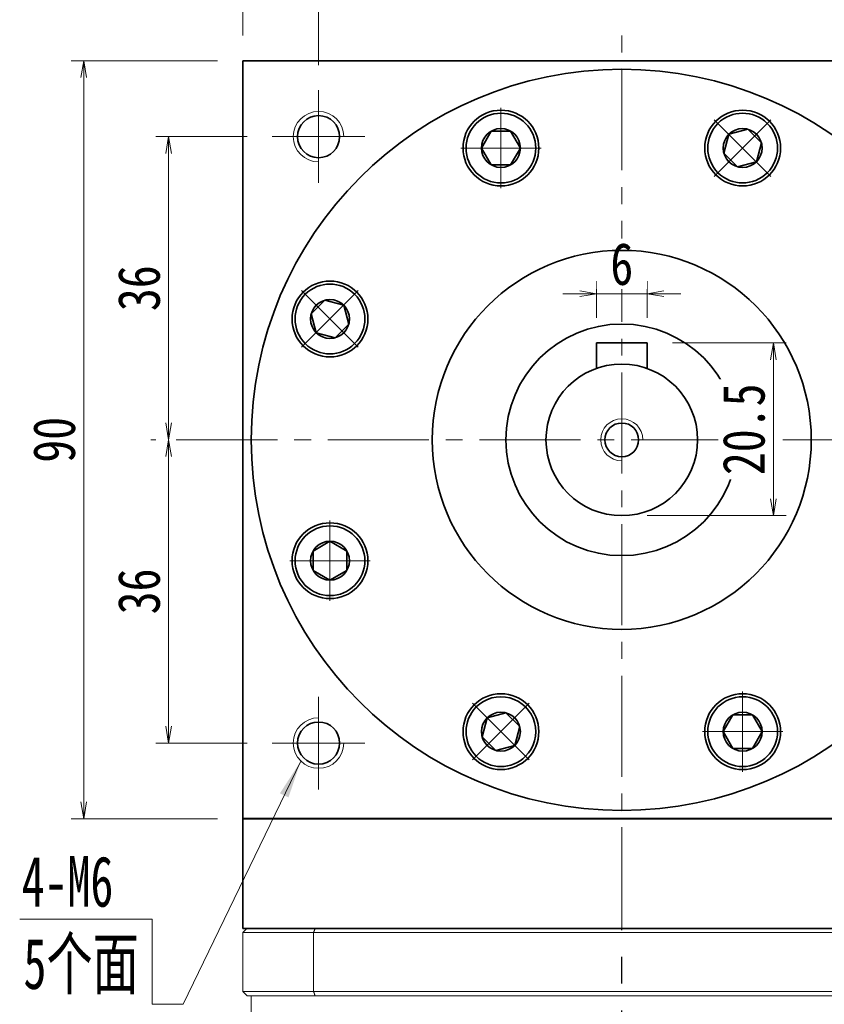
# Model space of a CAD drawing. Header units: millimetres. Extents: x -2 to 677, y 14 to 488.
# Tile 7 of 9: x 323 to 419, y 299 to 416. Entities that reach past the tile are written whole.
import ezdxf

# ---------------------------------------------------------------- set-up
doc = ezdxf.new("R2010")
doc.units = ezdxf.units.MM
doc.set_wipeout_variables(frame=1)
doc.linetypes.add('CENTER2', pattern=[28.575, 19.05, -3.175, 3.175, -3.175])
doc.linetypes.add('点画线', pattern=[18, 12, -2, 2, -2])
doc.layers.add('3中心线层', color=1, linetype='CENTER2')
for name, color, linetype, lineweight in [('EB0', 7, 'Continuous', 35), ('中心线层', 1, '点画线', 18), ('尺寸线层', 3, 'Continuous', 18), ('粗实线', 7, 'Continuous', 40), ('粗实线层', 7, 'Continuous', 35)]:
    doc.layers.add(name, color=color, linetype=linetype, lineweight=lineweight)
doc.styles.add('宋体', font='SimSun.ttf', dxfattribs={"width": 0.8})
doc.styles.add('标准', font='txt', dxfattribs={"width": 0.667})
doc.dimstyles.new('A水平标注$0', dxfattribs={"dimtxt": 3.5, "dimasz": 2, "dimexe": 1.5, "dimexo": 3, "dimgap": 1.1, "dimtad": 1, "dimtoh": 1, "dimdec": 4, "dimdsep": 46, "dimtxsty": '宋体', "dimblk": 'OPEN', "dimcen": 3, "dimclrd": 3, "dimclre": 3, "dimclrt": 6, "dimadec": 0, "dimazin": 0, "dimtm": 1e-09, "dimtfac": 1, "dimtdec": 4, "dimtix": 1, "dimtmove": 0, "dimatfit": 3, "dimldrblk": 'OPEN', "dimfxl": 0, "dimlwd": 13, "dimlwe": 13, "dimarcsym": 0})

# ---------------------------------------------------------------- blocks, each defined once
blk = doc.blocks.new('_Open')
at = {"color": 0, "linetype": 'ByBlock', "lineweight": -2}
for p, q in [((-1, 0.167), (0, 0)), ((-1, -0.167), (0, 0)), ((0, 0), (-1, 0))]:
    blk.add_line(p, q, dxfattribs=at)
blk = doc.blocks.new('*D14')
at = {"layer": 'Defpoints', "color": 0, "transparency": 16777216}
for p in [(439.55, 433.79), (349.55, 411.13), (439.55, 411.13)]:
    blk.add_point(p, dxfattribs=at)
at = {"layer": '尺寸线层', "color": 3, "lineweight": 13, "transparency": 16777216}
for p, q in [((349.55, 414.13), (349.55, 435.29)), ((439.55, 414.13), (439.55, 435.29)), ((351.55, 433.79), (437.55, 433.79))]:
    blk.add_line(p, q, dxfattribs=at)
at = {"layer": '尺寸线层', "color": 3, "lineweight": 13, "transparency": 16777216, "xscale": 2, "yscale": 2, "zscale": 2, "rotation": 180}
blk.add_blockref('_Open', (349.55, 433.79), dxfattribs=at)
at = {"layer": '尺寸线层', "color": 3, "lineweight": 13, "transparency": 16777216, "xscale": 2, "yscale": 2, "zscale": 2}
blk.add_blockref('_Open', (439.55, 433.79), dxfattribs=at)
at = {"layer": '尺寸线层', "color": 6, "transparency": 16777216, "insert": (393.41, 437.29), "char_height": 5, "attachment_point": 5, "style": '宋体', "bg_fill": 3, "box_fill_scale": 1.1, "bg_fill_color": 256, "bg_fill_true_color": 13158600, "bg_fill_transparency": 0}
blk.add_mtext('90', dxfattribs=at)
blk = doc.blocks.new('*D15')
at = {"layer": 'Defpoints', "color": 0, "transparency": 16777216}
for p in [(358.55, 418.74), (394.55, 414.13), (358.55, 407.63)]:
    blk.add_point(p, dxfattribs=at)
at = {"layer": '尺寸线层', "color": 3, "lineweight": 13, "transparency": 16777216}
for p, q in [((358.55, 410.63), (358.55, 420.24)), ((394.55, 417.13), (394.55, 420.24)), ((392.55, 418.74), (360.55, 418.74))]:
    blk.add_line(p, q, dxfattribs=at)
at = {"layer": '尺寸线层', "color": 3, "lineweight": 13, "transparency": 16777216, "xscale": 2, "yscale": 2, "zscale": 2, "rotation": 180}
blk.add_blockref('_Open', (358.55, 418.74), dxfattribs=at)
at = {"layer": '尺寸线层', "color": 3, "lineweight": 13, "transparency": 16777216, "xscale": 2, "yscale": 2, "zscale": 2}
blk.add_blockref('_Open', (394.55, 418.74), dxfattribs=at)
at = {"layer": '尺寸线层', "color": 6, "transparency": 16777216, "insert": (376.55, 422.24), "char_height": 5, "attachment_point": 5, "style": '宋体', "bg_fill": 3, "box_fill_scale": 1.1, "bg_fill_color": 256, "bg_fill_true_color": 13158600, "bg_fill_transparency": 0}
blk.add_mtext('36', dxfattribs=at)
blk = doc.blocks.new('*D16')
at = {"layer": 'Defpoints', "color": 0, "transparency": 16777216}
for p in [(430.55, 418.74), (394.55, 414.13), (430.55, 407.63)]:
    blk.add_point(p, dxfattribs=at)
at = {"layer": '尺寸线层', "color": 3, "lineweight": 13, "transparency": 16777216}
for p, q in [((394.55, 417.13), (394.55, 420.24)), ((430.55, 410.63), (430.55, 420.24)), ((396.55, 418.74), (428.55, 418.74))]:
    blk.add_line(p, q, dxfattribs=at)
at = {"layer": '尺寸线层', "color": 3, "lineweight": 13, "transparency": 16777216, "xscale": 2, "yscale": 2, "zscale": 2, "rotation": 180}
blk.add_blockref('_Open', (394.55, 418.74), dxfattribs=at)
at = {"layer": '尺寸线层', "color": 3, "lineweight": 13, "transparency": 16777216, "xscale": 2, "yscale": 2, "zscale": 2}
blk.add_blockref('_Open', (430.55, 418.74), dxfattribs=at)
at = {"layer": '尺寸线层', "color": 6, "transparency": 16777216, "insert": (412.55, 422.24), "char_height": 5, "attachment_point": 5, "style": '宋体', "bg_fill": 3, "box_fill_scale": 1.1, "bg_fill_color": 256, "bg_fill_true_color": 13158600, "bg_fill_transparency": 0}
blk.add_mtext('36', dxfattribs=at)
blk = doc.blocks.new('*D17')
at = {"layer": 'Defpoints', "color": 0, "transparency": 16777216}
for p in [(353.05, 402.13), (340.74, 366.13), (341.65, 366.13)]:
    blk.add_point(p, dxfattribs=at)
at = {"layer": '尺寸线层', "color": 3, "lineweight": 13, "transparency": 16777216}
for p, q in [((350.05, 402.13), (339.24, 402.13)), ((340.74, 400.13), (340.74, 368.13)), ((338.65, 366.13), (339.24, 366.13))]:
    blk.add_line(p, q, dxfattribs=at)
at = {"layer": '尺寸线层', "color": 3, "lineweight": 13, "transparency": 16777216, "xscale": 2, "yscale": 2, "zscale": 2}
for p, rotation in [((340.74, 402.13), 90), ((340.74, 366.13), 270)]:
    blk.add_blockref('_Open', p, dxfattribs=dict(at, rotation=rotation))
at = {"layer": '尺寸线层', "color": 6, "transparency": 16777216, "insert": (337.24, 384.13), "char_height": 5, "attachment_point": 5, "rotation": 90, "style": '宋体', "bg_fill": 3, "box_fill_scale": 1.1, "bg_fill_color": 256, "bg_fill_true_color": 13158600, "bg_fill_transparency": 0}
blk.add_mtext('36', dxfattribs=at)
blk = doc.blocks.new('*D18')
at = {"layer": 'Defpoints', "color": 0, "transparency": 16777216}
for p in [(341.65, 366.13), (340.74, 330.13), (353.05, 330.13)]:
    blk.add_point(p, dxfattribs=at)
at = {"layer": '尺寸线层', "color": 3, "lineweight": 13, "transparency": 16777216}
for p, q in [((338.65, 366.13), (339.24, 366.13)), ((340.74, 364.13), (340.74, 332.13)), ((350.05, 330.13), (339.24, 330.13))]:
    blk.add_line(p, q, dxfattribs=at)
at = {"layer": '尺寸线层', "color": 3, "lineweight": 13, "transparency": 16777216, "xscale": 2, "yscale": 2, "zscale": 2}
for p, rotation in [((340.74, 366.13), 90), ((340.74, 330.13), 270)]:
    blk.add_blockref('_Open', p, dxfattribs=dict(at, rotation=rotation))
at = {"layer": '尺寸线层', "color": 6, "transparency": 16777216, "insert": (337.24, 348.13), "char_height": 5, "attachment_point": 5, "rotation": 90, "style": '宋体', "bg_fill": 3, "box_fill_scale": 1.1, "bg_fill_color": 256, "bg_fill_true_color": 13158600, "bg_fill_transparency": 0}
blk.add_mtext('36', dxfattribs=at)
blk = doc.blocks.new('*D22')
at = {"layer": 'Defpoints', "color": 0, "transparency": 16777216}
for p in [(397.55, 377.63), (394.55, 357.13), (412.55, 357.13)]:
    blk.add_point(p, dxfattribs=at)
at = {"layer": '尺寸线层', "color": 3, "lineweight": 13, "transparency": 16777216}
for p, q in [((400.55, 377.63), (414.05, 377.63)), ((412.55, 375.63), (412.55, 359.13)), ((397.55, 357.13), (414.05, 357.13))]:
    blk.add_line(p, q, dxfattribs=at)
at = {"layer": '尺寸线层', "color": 3, "lineweight": 13, "transparency": 16777216, "xscale": 2, "yscale": 2, "zscale": 2}
for p, rotation in [((412.55, 377.63), 90), ((412.55, 357.13), 270)]:
    blk.add_blockref('_Open', p, dxfattribs=dict(at, rotation=rotation))
at = {"layer": '尺寸线层', "color": 6, "transparency": 16777216, "insert": (409.05, 367.38), "char_height": 5, "attachment_point": 5, "rotation": 90, "style": '宋体', "bg_fill": 3, "box_fill_scale": 1.1, "bg_fill_color": 256, "bg_fill_true_color": 13158600, "bg_fill_transparency": 0}
blk.add_mtext('20.5', dxfattribs=at)
blk = doc.blocks.new('*D28')
at = {"layer": 'Defpoints', "color": 0, "transparency": 16777216}
for p in [(391.55, 383.48), (391.55, 377.63), (397.55, 377.63)]:
    blk.add_point(p, dxfattribs=at)
at = {"layer": '尺寸线层', "color": 3, "lineweight": 13, "transparency": 16777216}
for p, q in [((391.55, 380.63), (391.55, 384.98)), ((397.55, 380.63), (397.55, 384.98)), ((389.55, 383.48), (387.55, 383.48)), ((397.55, 383.48), (391.55, 383.48)), ((399.55, 383.48), (401.55, 383.48))]:
    blk.add_line(p, q, dxfattribs=at)
at = {"layer": '尺寸线层', "color": 3, "lineweight": 13, "transparency": 16777216, "xscale": 2, "yscale": 2, "zscale": 2}
blk.add_blockref('_Open', (391.55, 383.48), dxfattribs=at)
at = {"layer": '尺寸线层', "color": 3, "lineweight": 13, "transparency": 16777216, "xscale": 2, "yscale": 2, "zscale": 2, "rotation": 180}
blk.add_blockref('_Open', (397.55, 383.48), dxfattribs=at)
at = {"layer": '尺寸线层', "color": 6, "transparency": 16777216, "insert": (394.55, 386.98), "char_height": 5, "attachment_point": 5, "style": '宋体', "bg_fill": 3, "box_fill_scale": 1.1, "bg_fill_color": 256, "bg_fill_true_color": 13158600, "bg_fill_transparency": 0}
blk.add_mtext('6', dxfattribs=at)
blk = doc.blocks.new('*X6')
at = {"layer": '中心线层', "linetype": '点画线', "lineweight": 18}
for p, q in [((0, -4.76), (0, 4.76)), ((-4.76, 0), (4.76, 0))]:
    blk.add_line(p, q, dxfattribs=at)
at = {"layer": '粗实线层'}
for p, q in [((-2.31, 0), (-1.15, 2)), ((-1.15, 2), (1.15, 2)), ((2.31, 0), (1.15, 2)), ((2.31, 0), (1.15, 2)), ((-2.31, 0), (-1.15, -2)), ((2.31, 0), (1.15, -2)), ((-1.15, -2), (1.15, -2))]:
    blk.add_line(p, q, dxfattribs=at)
blk.add_circle((0, 0), 2.31, dxfattribs=at)
for start, end in [(0, 180), (180, 360)]:
    blk.add_arc((0, 0), 4.14, start, end, dxfattribs=at)
blk = doc.blocks.new('*D29')
at = {"layer": 'Defpoints', "color": 0, "transparency": 16777216}
for p in [(349.55, 411.13), (330.67, 321.13), (349.55, 321.13)]:
    blk.add_point(p, dxfattribs=at)
at = {"layer": '尺寸线层', "color": 3, "lineweight": 13, "transparency": 16777216}
for p, q in [((346.55, 411.13), (329.17, 411.13)), ((330.67, 409.13), (330.67, 323.13)), ((346.55, 321.13), (329.17, 321.13))]:
    blk.add_line(p, q, dxfattribs=at)
at = {"layer": '尺寸线层', "color": 3, "lineweight": 13, "transparency": 16777216, "xscale": 2, "yscale": 2, "zscale": 2}
for p, rotation in [((330.67, 411.13), 90), ((330.67, 321.13), 270)]:
    blk.add_blockref('_Open', p, dxfattribs=dict(at, rotation=rotation))
at = {"layer": '尺寸线层', "color": 6, "transparency": 16777216, "insert": (327.17, 366.13), "char_height": 5, "attachment_point": 5, "rotation": 90, "style": '宋体', "bg_fill": 3, "box_fill_scale": 1.1, "bg_fill_color": 256, "bg_fill_true_color": 13158600, "bg_fill_transparency": 0}
blk.add_mtext('90', dxfattribs=at)

msp = doc.modelspace()

# ---------------------------------------------------------------- hatches: boundary and pattern name
at = {"layer": '尺寸线层', "linetype": 'Continuous'}
msp.add_hatch(color=0, dxfattribs=at).paths.add_polyline_path([(356.425, 327.9645), (354.9737, 323.668), (353.9607, 324.1574)], flags=0)

# ---------------------------------------------------------------- linework, layer by layer
at = {"color": 7, "linetype": 'Continuous', "lineweight": 15}
for p, q in [((349.5463, 307.6259), (357.954, 307.6259)), ((349.5463, 300.6259), (349.5463, 307.6259)), ((358.132, 308.1259), (350.0463, 308.1259)), ((357.954, 307.6259), (431.1387, 307.6259)), ((357.954, 307.6259), (357.954, 300.6259)), ((430.9606, 308.1259), (358.132, 308.1259)), ((357.954, 300.6259), (349.5463, 300.6259)), ((431.1387, 300.6259), (357.954, 300.6259)), ((350.0463, 300.1259), (358.132, 300.1259)), ((358.132, 300.1259), (430.9606, 300.1259))]:
    msp.add_line(p, q, dxfattribs=at)
for points in [[(350.0463, 308.1259), (349.5463, 307.6259)], [(358.132, 308.1259), (357.954, 307.6259)], [(349.5463, 300.6259), (350.0463, 300.1259)], [(357.954, 300.6259), (358.132, 300.1259)], [(350.5463, 274.1259), (350.5463, 300.1259)]]:
    msp.add_open_spline(points, degree=1, dxfattribs=at)
at = {"layer": '3中心线层'}
msp.add_line((394.5498, 193.612), (394.5463, 308.1259), dxfattribs=at)
at = {"layer": 'EB0'}
msp.add_line((439.5463, 308.1259), (349.5463, 308.1259), dxfattribs=at)
at = {"layer": '中心线层'}
for p, q in [((394.5463, 308.1259), (394.5463, 414.1259)), ((358.5463, 396.6259), (358.5463, 407.6259)), ((353.0463, 402.1259), (364.0463, 402.1259)), ((341.6544, 366.1259), (446.1984, 366.1259)), ((358.5463, 324.6259), (358.5463, 335.6259)), ((364.0463, 330.1259), (353.0463, 330.1259))]:
    msp.add_line(p, q, dxfattribs=at)
at = {"layer": '尺寸线层', "color": 0, "linetype": 'Continuous'}
msp.add_line((356.425, 327.9645), (342.4814, 299.1076), dxfattribs=at)
at = {"layer": '尺寸线层', "color": 0}
for p, q in [((338.8078, 309.1967), (323.06, 309.1967)), ((338.8078, 299.1076), (338.8078, 309.1967)), ((342.4814, 299.1076), (338.8078, 299.1076))]:
    msp.add_line(p, q, dxfattribs=at)
at = {"layer": '粗实线', "lineweight": 40}
msp.add_line((439.5463, 321.1259), (349.5463, 321.1259), dxfattribs=at)
at = {"layer": '粗实线层'}
for p, q in [((349.5463, 411.1259), (439.5463, 411.1259)), ((349.5463, 321.1259), (349.5463, 411.1259)), ((397.5463, 377.6259), (391.5463, 377.6259)), ((391.5463, 377.6259), (391.5463, 374.6112)), ((397.5463, 377.6259), (397.5463, 374.6112)), ((349.5463, 321.1259), (349.5463, 308.1259)), ((349.5463, 308.1259), (439.5463, 308.1259))]:
    msp.add_line(p, q, dxfattribs=at)
for centre, radius in [((358.5463, 402.1259), 2.5), ((380.1957, 400.7714), 4.5), ((408.897, 400.7714), 4.5), ((359.9008, 380.4766), 4.5), ((394.5463, 366.1259), 13.75), ((359.9008, 351.7753), 4.5), ((380.1957, 331.4804), 4.5), ((408.897, 331.4804), 4.5), ((358.5463, 330.1259), 2.5)]:
    msp.add_circle(centre, radius, dxfattribs=at)
at = {"layer": '粗实线层', "lineweight": 18}
for centre, start, end in [((358.5463, 402.1259), 360, 270), ((358.5463, 330.1259), 90, 360)]:
    msp.add_arc(centre, 3, start, end, dxfattribs=at)

# ---------------------------------------------------------------- texts
at = {"layer": '尺寸线层', "color": 0}
for s, style, width, p in [('4-M6', '标准', 0.667, (323.289, 310.7001)), ('5个面', '宋体', 0.67, (323.5018, 300.9363))]:
    msp.add_text(s, height=6, dxfattribs=dict(at, style=style, width=width)).set_placement(p)

# ---------------------------------------------------------------- next in the draw order: dimensions: what is measured, and where the dimension line sits
at = {"layer": '尺寸线层'}
dim = msp.add_linear_dim(base=(439.5463, 433.7861), p1=(349.5463, 411.1259), p2=(439.5463, 411.1259), dimstyle='A水平标注$0', override={"dimtxt": 5, "dimgap": 1, "dimdec": 1, "dimpost": '<>', "dimblk": 'Open', "dimtvp": 0.1, "dimtfill": 1, "dimtfillclr": 256}, dxfattribs=at)
dim.commit()
dim.dimension.update_dxf_attribs({"geometry": '*D14', "text_midpoint": (393.4135, 433.7861), "dimtype": 160})
dim = msp.add_linear_dim(base=(340.7433, 366.1259), p1=(353.0463, 402.1259), p2=(341.6544, 366.1259), angle=270, dimstyle='A水平标注$0', override={"dimtxt": 5, "dimgap": 1, "dimdec": 1, "dimpost": '<>', "dimblk": 'Open', "dimtvp": 0.1, "dimtfill": 1, "dimtfillclr": 256}, dxfattribs=at)
dim.commit()
dim.dimension.update_dxf_attribs({"geometry": '*D17', "text_midpoint": (337.2433, 384.1259)})

# ---------------------------------------------------------------- next in the draw order: dimensions: what is measured, and where the dimension line sits
dim = msp.add_linear_dim(base=(358.5463, 418.7432), p1=(394.5463, 414.1259), p2=(358.5463, 407.6259), dimstyle='A水平标注$0', override={"dimtxt": 5, "dimgap": 1, "dimdec": 1, "dimpost": '<>', "dimblk": 'Open', "dimtvp": 0.1, "dimtfill": 1, "dimtfillclr": 256}, dxfattribs=at)
dim.commit()
dim.dimension.update_dxf_attribs({"geometry": '*D15', "text_midpoint": (376.5463, 422.2432)})
dim = msp.add_linear_dim(base=(340.7433, 330.1259), p1=(341.6544, 366.1259), p2=(353.0463, 330.1259), angle=270, dimstyle='A水平标注$0', override={"dimtxt": 5, "dimgap": 1, "dimdec": 1, "dimpost": '<>', "dimblk": 'Open', "dimtvp": 0.1, "dimtfill": 1, "dimtfillclr": 256}, dxfattribs=at)
dim.commit()
dim.dimension.update_dxf_attribs({"geometry": '*D18', "text_midpoint": (337.2433, 348.1259)})

# ---------------------------------------------------------------- next in the draw order: dimensions: what is measured, and where the dimension line sits
dim = msp.add_linear_dim(base=(430.5463, 418.7432), p1=(394.5463, 414.1259), p2=(430.5463, 407.6259), dimstyle='A水平标注$0', override={"dimtxt": 5, "dimgap": 1, "dimdec": 1, "dimpost": '<>', "dimblk": 'Open', "dimtvp": 0.1, "dimtfill": 1, "dimtfillclr": 256}, dxfattribs=at)
dim.commit()
dim.dimension.update_dxf_attribs({"geometry": '*D16', "text_midpoint": (412.5463, 422.2432)})
dim = msp.add_linear_dim(base=(330.6665, 321.1259), p1=(349.5463, 411.1259), p2=(349.5463, 321.1259), angle=270, dimstyle='A水平标注$0', override={"dimtxt": 5, "dimgap": 1, "dimdec": 1, "dimpost": '<>', "dimblk": 'Open', "dimtvp": 0.1, "dimtfill": 1, "dimtfillclr": 256}, dxfattribs=at)
dim.commit()
dim.dimension.update_dxf_attribs({"geometry": '*D29', "text_midpoint": (327.1665, 366.1259)})

# ---------------------------------------------------------------- next in the draw order: linework, layer by layer
at = {"layer": '粗实线层'}
msp.add_circle((394.5463, 366.1259), 44, dxfattribs=at)

# ---------------------------------------------------------------- next in the draw order: dimensions: what is measured, and where the dimension line sits
at = {"layer": '尺寸线层'}
dim = msp.add_linear_dim(base=(412.5463, 357.1259), p1=(397.5463, 377.6259), p2=(394.5463, 357.1259), angle=270, dimstyle='A水平标注$0', override={"dimtxt": 5, "dimgap": 1, "dimdec": 1, "dimpost": '<>', "dimblk": 'Open', "dimtvp": 0.1, "dimtfill": 1, "dimtfillclr": 256}, dxfattribs=at)
dim.commit()
dim.dimension.update_dxf_attribs({"geometry": '*D22', "text_midpoint": (409.0463, 367.3759)})

# ---------------------------------------------------------------- next in the draw order: wipeouts: each hides what was drawn before it
for points in [[(384.3357, 400.7714), (384.3356, 400.7957), (384.3354, 400.8199), (384.3351, 400.8442), (384.3346, 400.8685), (384.3339, 400.8927), (384.3331, 400.917), (384.3322, 400.9412), (384.3311, 400.9654), (384.3299, 400.9897), (384.3286, 401.0139), (384.3271, 401.0381), (384.3255, 401.0623), (384.3237, 401.0865), (384.3218, 401.1107), (384.3197, 401.1349), (384.3175, 401.159), (384.3152, 401.1832), (384.3127, 401.2073), (384.3101, 401.2315), (384.3073, 401.2556), (384.3044, 401.2796), (384.3013, 401.3037), (384.2981, 401.3278), (384.2948, 401.3518), (384.2913, 401.3758), (384.2877, 401.3998), (384.284, 401.4238), (384.2801, 401.4477), (384.276, 401.4717), (384.2719, 401.4956), (384.2719, 401.4956), (384.2338, 401.6842), (384.187, 401.871), (384.1316, 402.0553), (384.0677, 402.2369), (383.9954, 402.4153), (383.9148, 402.5901), (383.8263, 402.761), (383.7299, 402.9276), (383.6258, 403.0896), (383.5144, 403.2465), (383.3957, 403.3981), (383.2702, 403.544), (383.138, 403.6839), (382.9994, 403.8175), (382.8548, 403.9445), (382.7044, 404.0647), (382.5486, 404.1778), (382.3878, 404.2835), (382.2221, 404.3816), (382.0521, 404.4718), (381.8781, 404.5541), (381.7005, 404.6283), (381.5196, 404.694), (381.3358, 404.7513), (381.1496, 404.8), (380.9613, 404.84), (380.7713, 404.8712), (380.5802, 404.8935), (380.3881, 404.9069), (380.1957, 404.9114), (380.1957, 404.9114), (380.0033, 404.9069), (379.8112, 404.8935), (379.62, 404.8712), (379.4301, 404.84), (379.2418, 404.8), (379.0556, 404.7513), (378.8718, 404.694), (378.6909, 404.6283), (378.5133, 404.5541), (378.3393, 404.4718), (378.1693, 404.3816), (378.0036, 404.2835), (377.8428, 404.1778), (377.687, 404.0647), (377.5366, 403.9445), (377.392, 403.8175), (377.2534, 403.6839), (377.1212, 403.544), (376.9957, 403.3981), (376.877, 403.2465), (376.7656, 403.0896), (376.6615, 402.9276), (376.5651, 402.761), (376.4766, 402.5901), (376.396, 402.4153), (376.3237, 402.2369), (376.2598, 402.0553), (376.2044, 401.871), (376.1576, 401.6842), (376.1195, 401.4956), (376.1195, 401.4956), (376.1153, 401.4717), (376.1113, 401.4477), (376.1074, 401.4238), (376.1037, 401.3998), (376.1001, 401.3758), (376.0966, 401.3518), (376.0933, 401.3278), (376.0901, 401.3037), (376.087, 401.2796), (376.0841, 401.2556), (376.0813, 401.2315), (376.0787, 401.2073), (376.0762, 401.1832), (376.0739, 401.159), (376.0717, 401.1349), (376.0696, 401.1107), (376.0677, 401.0865), (376.0659, 401.0623), (376.0643, 401.0381), (376.0628, 401.0139), (376.0615, 400.9897), (376.0602, 400.9654), (376.0592, 400.9412), (376.0583, 400.917), (376.0575, 400.8927), (376.0568, 400.8685), (376.0563, 400.8442), (376.056, 400.8199), (376.0558, 400.7957), (376.0557, 400.7714), (376.0557, 400.7714), (376.0614, 400.5547), (376.0784, 400.3387), (376.1067, 400.1238), (376.1462, 399.9107), (376.1968, 399.6999), (376.2583, 399.4921), (376.3307, 399.2878), (376.4136, 399.0875), (376.5069, 398.8919), (376.6104, 398.7014), (376.7236, 398.5166), (376.8464, 398.338), (376.9783, 398.166), (377.1191, 398.0012), (377.2683, 397.844), (377.4255, 397.6948), (377.5903, 397.554), (377.7623, 397.4221), (377.9409, 397.2993), (378.1257, 397.1861), (378.3162, 397.0826), (378.5118, 396.9893), (378.7121, 396.9064), (378.9164, 396.834), (379.1242, 396.7725), (379.3349, 396.7219), (379.5481, 396.6824), (379.763, 396.6541), (379.979, 396.6371), (380.1957, 396.6314), (380.1957, 396.6314), (380.4124, 396.6371), (380.6284, 396.6541), (380.8433, 396.6824), (381.0565, 396.7219), (381.2672, 396.7725), (381.475, 396.834), (381.6793, 396.9064), (381.8796, 396.9893), (382.0752, 397.0826), (382.2657, 397.1861), (382.4505, 397.2993), (382.6291, 397.4221), (382.8011, 397.554), (382.9659, 397.6948), (383.1231, 397.844), (383.2723, 398.0012), (383.4131, 398.166), (383.545, 398.338), (383.6678, 398.5166), (383.781, 398.7014), (383.8845, 398.8919), (383.9778, 399.0875), (384.0607, 399.2878), (384.1331, 399.4921), (384.1946, 399.6999), (384.2452, 399.9107), (384.2847, 400.1238), (384.313, 400.3387), (384.33, 400.5547)], [(411.8244, 397.844), (411.8415, 397.8612), (411.8585, 397.8785), (411.8754, 397.8959), (411.8922, 397.9134), (411.9089, 397.931), (411.9255, 397.9487), (411.942, 397.9665), (411.9584, 397.9844), (411.9746, 398.0024), (411.9908, 398.0205), (412.0069, 398.0387), (412.0229, 398.0569), (412.0387, 398.0753), (412.0545, 398.0938), (412.0701, 398.1123), (412.0856, 398.131), (412.101, 398.1497), (412.1164, 398.1685), (412.1316, 398.1874), (412.1466, 398.2064), (412.1616, 398.2255), (412.1765, 398.2447), (412.1912, 398.2639), (412.2059, 398.2833), (412.2204, 398.3027), (412.2348, 398.3223), (412.2491, 398.3419), (412.2633, 398.3615), (412.2773, 398.3813), (412.2913, 398.4012), (412.2913, 398.4012), (412.3978, 398.5615), (412.4967, 398.7266), (412.5879, 398.8962), (412.6711, 399.0698), (412.7461, 399.247), (412.8128, 399.4276), (412.871, 399.6111), (412.9207, 399.797), (412.9616, 399.9851), (412.9938, 400.1749), (413.0171, 400.366), (413.0314, 400.5579), (413.0369, 400.7503), (413.0334, 400.9428), (413.021, 401.1349), (412.9996, 401.3262), (412.9694, 401.5163), (412.9304, 401.7048), (412.8826, 401.8913), (412.8263, 402.0753), (412.7614, 402.2565), (412.6882, 402.4346), (412.6068, 402.609), (412.5174, 402.7795), (412.4201, 402.9456), (412.3152, 403.107), (412.203, 403.2633), (412.0836, 403.4143), (411.9573, 403.5596), (411.8244, 403.6988), (411.8244, 403.6988), (411.6851, 403.8317), (411.5399, 403.958), (411.3889, 404.0774), (411.2325, 404.1897), (411.0711, 404.2946), (410.905, 404.3918), (410.7345, 404.4812), (410.5601, 404.5626), (410.3821, 404.6359), (410.2009, 404.7007), (410.0168, 404.7571), (409.8303, 404.8048), (409.6418, 404.8438), (409.4517, 404.8741), (409.2604, 404.8954), (409.0683, 404.9079), (408.8759, 404.9114), (408.6835, 404.9059), (408.4915, 404.8915), (408.3005, 404.8682), (408.1107, 404.8361), (407.9226, 404.7951), (407.7366, 404.7455), (407.5531, 404.6872), (407.3726, 404.6205), (407.1953, 404.5455), (407.0217, 404.4623), (406.8522, 404.3712), (406.6871, 404.2723), (406.5267, 404.1658), (406.5267, 404.1658), (406.5069, 404.1518), (406.4871, 404.1377), (406.4674, 404.1236), (406.4478, 404.1093), (406.4283, 404.0948), (406.4088, 404.0803), (406.3895, 404.0657), (406.3702, 404.0509), (406.3511, 404.0361), (406.332, 404.0211), (406.313, 404.006), (406.2941, 403.9908), (406.2752, 403.9755), (406.2565, 403.9601), (406.2379, 403.9445), (406.2193, 403.9289), (406.2008, 403.9132), (406.1825, 403.8973), (406.1642, 403.8813), (406.146, 403.8653), (406.1279, 403.8491), (406.11, 403.8328), (406.0921, 403.8164), (406.0743, 403.7999), (406.0566, 403.7833), (406.039, 403.7666), (406.0215, 403.7498), (406.004, 403.7329), (405.9867, 403.7159), (405.9695, 403.6988), (405.9695, 403.6988), (405.8203, 403.5416), (405.6796, 403.3768), (405.5476, 403.2048), (405.4249, 403.0262), (405.3116, 402.8414), (405.2082, 402.6509), (405.1149, 402.4553), (405.0319, 402.2551), (404.9596, 402.0507), (404.898, 401.8429), (404.8474, 401.6322), (404.8079, 401.419), (404.7796, 401.2042), (404.7626, 400.9881), (404.757, 400.7714), (404.7626, 400.5547), (404.7796, 400.3387), (404.8079, 400.1238), (404.8474, 399.9107), (404.898, 399.6999), (404.9596, 399.4921), (405.0319, 399.2878), (405.1149, 399.0875), (405.2082, 398.8919), (405.3116, 398.7014), (405.4249, 398.5166), (405.5476, 398.338), (405.6796, 398.166), (405.8203, 398.0012), (405.9695, 397.844), (405.9695, 397.844), (406.1268, 397.6948), (406.2916, 397.554), (406.4635, 397.4221), (406.6422, 397.2993), (406.827, 397.1861), (407.0174, 397.0826), (407.2131, 396.9893), (407.4133, 396.9064), (407.6176, 396.834), (407.8254, 396.7725), (408.0362, 396.7219), (408.2493, 396.6824), (408.4642, 396.6541), (408.6803, 396.6371), (408.897, 396.6314), (409.1136, 396.6371), (409.3297, 396.6541), (409.5446, 396.6824), (409.7577, 396.7219), (409.9685, 396.7725), (410.1763, 396.834), (410.3806, 396.9064), (410.5808, 396.9893), (410.7765, 397.0826), (410.967, 397.1861), (411.1518, 397.2993), (411.3304, 397.4221), (411.5023, 397.554), (411.6672, 397.6948)], [(362.8283, 383.404), (362.8111, 383.4211), (362.7938, 383.4381), (362.7763, 383.455), (362.7588, 383.4718), (362.7412, 383.4885), (362.7235, 383.5051), (362.7057, 383.5216), (362.6878, 383.538), (362.6699, 383.5542), (362.6518, 383.5704), (362.6336, 383.5865), (362.6153, 383.6024), (362.597, 383.6183), (362.5785, 383.6341), (362.5599, 383.6497), (362.5413, 383.6652), (362.5226, 383.6806), (362.5037, 383.6959), (362.4848, 383.7111), (362.4658, 383.7262), (362.4467, 383.7412), (362.4276, 383.7561), (362.4083, 383.7708), (362.389, 383.7855), (362.3695, 383.8), (362.35, 383.8144), (362.3304, 383.8287), (362.3107, 383.8429), (362.2909, 383.8569), (362.2711, 383.8709), (362.2711, 383.8709), (362.1107, 383.9774), (361.9456, 384.0763), (361.7761, 384.1675), (361.6025, 384.2507), (361.4252, 384.3257), (361.2447, 384.3924), (361.0612, 384.4506), (360.8752, 384.5003), (360.6871, 384.5412), (360.4973, 384.5734), (360.3063, 384.5967), (360.1143, 384.611), (359.9219, 384.6165), (359.7295, 384.613), (359.5374, 384.6006), (359.3461, 384.5792), (359.156, 384.549), (358.9675, 384.51), (358.781, 384.4622), (358.5969, 384.4059), (358.4157, 384.341), (358.2377, 384.2678), (358.0633, 384.1864), (357.8928, 384.097), (357.7267, 383.9997), (357.5653, 383.8948), (357.4089, 383.7826), (357.2579, 383.6632), (357.1127, 383.5369), (356.9734, 383.404), (356.9734, 383.404), (356.8405, 383.2647), (356.7142, 383.1195), (356.5948, 382.9685), (356.4826, 382.8121), (356.3777, 382.6507), (356.2804, 382.4846), (356.191, 382.3141), (356.1096, 382.1397), (356.0364, 381.9617), (355.9715, 381.7805), (355.9152, 381.5964), (355.8674, 381.4099), (355.8284, 381.2214), (355.7982, 381.0313), (355.7768, 380.84), (355.7644, 380.6479), (355.7609, 380.4555), (355.7664, 380.2631), (355.7807, 380.0711), (355.804, 379.8801), (355.8362, 379.6903), (355.8771, 379.5022), (355.9268, 379.3162), (355.985, 379.1327), (356.0517, 378.9522), (356.1267, 378.7749), (356.2099, 378.6013), (356.3011, 378.4318), (356.4, 378.2667), (356.5065, 378.1063), (356.5065, 378.1063), (356.5205, 378.0865), (356.5345, 378.0667), (356.5487, 378.047), (356.563, 378.0274), (356.5774, 378.0079), (356.5919, 377.9884), (356.6066, 377.9691), (356.6213, 377.9498), (356.6362, 377.9307), (356.6512, 377.9116), (356.6663, 377.8926), (356.6815, 377.8737), (356.6968, 377.8548), (356.7122, 377.8361), (356.7277, 377.8175), (356.7433, 377.7989), (356.7591, 377.7804), (356.7749, 377.7621), (356.7909, 377.7438), (356.807, 377.7256), (356.8232, 377.7075), (356.8394, 377.6896), (356.8558, 377.6717), (356.8723, 377.6539), (356.8889, 377.6362), (356.9056, 377.6186), (356.9224, 377.6011), (356.9393, 377.5836), (356.9563, 377.5663), (356.9734, 377.5491), (356.9734, 377.5491), (357.1306, 377.3999), (357.2955, 377.2592), (357.4674, 377.1272), (357.646, 377.0045), (357.8308, 376.8912), (358.0213, 376.7878), (358.217, 376.6945), (358.4172, 376.6115), (358.6215, 376.5392), (358.8293, 376.4776), (359.0401, 376.427), (359.2532, 376.3875), (359.4681, 376.3592), (359.6842, 376.3422), (359.9008, 376.3366), (360.1175, 376.3422), (360.3336, 376.3592), (360.5485, 376.3875), (360.7616, 376.427), (360.9724, 376.4776), (361.1802, 376.5392), (361.3845, 376.6115), (361.5847, 376.6945), (361.7804, 376.7878), (361.9708, 376.8912), (362.1557, 377.0045), (362.3343, 377.1272), (362.5062, 377.2592), (362.671, 377.3999), (362.8283, 377.5491), (362.8283, 377.5491), (362.9775, 377.7064), (363.1182, 377.8712), (363.2502, 378.0431), (363.3729, 378.2217), (363.4862, 378.4066), (363.5896, 378.597), (363.6829, 378.7927), (363.7659, 378.9929), (363.8382, 379.1972), (363.8998, 379.405), (363.9504, 379.6158), (363.9899, 379.8289), (364.0182, 380.0438), (364.0352, 380.2599), (364.0408, 380.4766), (364.0352, 380.6932), (364.0182, 380.9093), (363.9899, 381.1242), (363.9504, 381.3373), (363.8998, 381.5481), (363.8382, 381.7559), (363.7659, 381.9602), (363.6829, 382.1604), (363.5896, 382.3561), (363.4862, 382.5466), (363.3729, 382.7314), (363.2502, 382.91), (363.1182, 383.0819), (362.9775, 383.2468)], [(359.9008, 355.9153), (359.8766, 355.9152), (359.8523, 355.915), (359.8281, 355.9147), (359.8038, 355.9142), (359.7795, 355.9135), (359.7553, 355.9127), (359.7311, 355.9118), (359.7068, 355.9107), (359.6826, 355.9095), (359.6584, 355.9082), (359.6341, 355.9067), (359.6099, 355.9051), (359.5857, 355.9033), (359.5615, 355.9014), (359.5374, 355.8993), (359.5132, 355.8971), (359.4891, 355.8948), (359.4649, 355.8923), (359.4408, 355.8897), (359.4167, 355.8869), (359.3926, 355.884), (359.3685, 355.8809), (359.3445, 355.8777), (359.3204, 355.8744), (359.2964, 355.8709), (359.2724, 355.8673), (359.2485, 355.8636), (359.2245, 355.8597), (359.2006, 355.8556), (359.1767, 355.8515), (359.1767, 355.8515), (358.988, 355.8134), (358.8013, 355.7666), (358.617, 355.7112), (358.4354, 355.6473), (358.257, 355.575), (358.0822, 355.4944), (357.9112, 355.4059), (357.7446, 355.3095), (357.5827, 355.2054), (357.4258, 355.094), (357.2742, 354.9753), (357.1283, 354.8498), (356.9884, 354.7176), (356.8547, 354.579), (356.7277, 354.4344), (356.6075, 354.284), (356.4945, 354.1282), (356.3888, 353.9674), (356.2907, 353.8017), (356.2004, 353.6317), (356.1181, 353.4577), (356.044, 353.2801), (355.9782, 353.0992), (355.9209, 352.9154), (355.8722, 352.7292), (355.8323, 352.5409), (355.8011, 352.3509), (355.7787, 352.1598), (355.7653, 351.9677), (355.7608, 351.7753), (355.7608, 351.7753), (355.7653, 351.5829), (355.7787, 351.3908), (355.8011, 351.1996), (355.8323, 351.0097), (355.8722, 350.8214), (355.9209, 350.6352), (355.9782, 350.4514), (356.044, 350.2705), (356.1181, 350.0929), (356.2004, 349.9189), (356.2907, 349.7489), (356.3888, 349.5832), (356.4945, 349.4224), (356.6075, 349.2666), (356.7277, 349.1162), (356.8547, 348.9716), (356.9884, 348.833), (357.1283, 348.7008), (357.2742, 348.5753), (357.4258, 348.4566), (357.5827, 348.3452), (357.7446, 348.2411), (357.9112, 348.1447), (358.0822, 348.0562), (358.257, 347.9756), (358.4354, 347.9033), (358.617, 347.8394), (358.8013, 347.784), (358.988, 347.7372), (359.1767, 347.6991), (359.1767, 347.6991), (359.2006, 347.6949), (359.2245, 347.6909), (359.2485, 347.687), (359.2724, 347.6833), (359.2964, 347.6797), (359.3204, 347.6762), (359.3445, 347.6729), (359.3685, 347.6697), (359.3926, 347.6666), (359.4167, 347.6637), (359.4408, 347.6609), (359.4649, 347.6583), (359.4891, 347.6558), (359.5132, 347.6535), (359.5374, 347.6513), (359.5615, 347.6492), (359.5857, 347.6473), (359.6099, 347.6455), (359.6341, 347.6439), (359.6584, 347.6424), (359.6826, 347.6411), (359.7068, 347.6398), (359.7311, 347.6388), (359.7553, 347.6379), (359.7795, 347.6371), (359.8038, 347.6364), (359.8281, 347.6359), (359.8523, 347.6356), (359.8766, 347.6354), (359.9008, 347.6353), (359.9008, 347.6353), (360.1175, 347.641), (360.3336, 347.658), (360.5485, 347.6863), (360.7616, 347.7258), (360.9724, 347.7764), (361.1802, 347.8379), (361.3845, 347.9103), (361.5847, 347.9932), (361.7804, 348.0865), (361.9708, 348.19), (362.1557, 348.3032), (362.3343, 348.426), (362.5062, 348.5579), (362.671, 348.6987), (362.8283, 348.8479), (362.9775, 349.0051), (363.1182, 349.1699), (363.2502, 349.3419), (363.3729, 349.5205), (363.4862, 349.7053), (363.5896, 349.8958), (363.6829, 350.0914), (363.7659, 350.2917), (363.8382, 350.496), (363.8998, 350.7038), (363.9504, 350.9145), (363.9899, 351.1277), (364.0182, 351.3425), (364.0352, 351.5586), (364.0408, 351.7753), (364.0408, 351.7753), (364.0352, 351.992), (364.0182, 352.208), (363.9899, 352.4229), (363.9504, 352.6361), (363.8998, 352.8468), (363.8382, 353.0546), (363.7659, 353.2589), (363.6829, 353.4592), (363.5896, 353.6548), (363.4862, 353.8453), (363.3729, 354.0301), (363.2502, 354.2087), (363.1182, 354.3807), (362.9775, 354.5455), (362.8283, 354.7027), (362.671, 354.8519), (362.5062, 354.9927), (362.3343, 355.1246), (362.1557, 355.2474), (361.9708, 355.3606), (361.7804, 355.4641), (361.5847, 355.5574), (361.3845, 355.6403), (361.1802, 355.7127), (360.9724, 355.7742), (360.7616, 355.8248), (360.5485, 355.8643), (360.3336, 355.8926), (360.1175, 355.9096)], [(377.2683, 334.4079), (377.2512, 334.3907), (377.2342, 334.3734), (377.2173, 334.3559), (377.2005, 334.3384), (377.1838, 334.3208), (377.1672, 334.3031), (377.1507, 334.2853), (377.1343, 334.2674), (377.118, 334.2495), (377.1018, 334.2314), (377.0858, 334.2132), (377.0698, 334.1949), (377.0539, 334.1766), (377.0382, 334.1581), (377.0226, 334.1395), (377.007, 334.1209), (376.9916, 334.1022), (376.9763, 334.0833), (376.9611, 334.0644), (376.946, 334.0454), (376.931, 334.0263), (376.9162, 334.0072), (376.9014, 333.9879), (376.8868, 333.9686), (376.8723, 333.9491), (376.8578, 333.9296), (376.8436, 333.91), (376.8294, 333.8903), (376.8153, 333.8705), (376.8014, 333.8507), (376.8014, 333.8507), (376.6949, 333.6903), (376.5959, 333.5252), (376.5048, 333.3557), (376.4216, 333.1821), (376.3466, 333.0048), (376.2799, 332.8243), (376.2216, 332.6408), (376.172, 332.4548), (376.1311, 332.2667), (376.0989, 332.0769), (376.0756, 331.8859), (376.0612, 331.6939), (376.0558, 331.5015), (376.0592, 331.3091), (376.0717, 331.117), (376.093, 330.9257), (376.1233, 330.7356), (376.1623, 330.5471), (376.21, 330.3606), (376.2664, 330.1765), (376.3312, 329.9953), (376.4045, 329.8173), (376.4859, 329.6429), (376.5753, 329.4724), (376.6725, 329.3063), (376.7774, 329.1449), (376.8897, 328.9885), (377.0091, 328.8375), (377.1354, 328.6923), (377.2683, 328.553), (377.2683, 328.553), (377.4075, 328.4201), (377.5528, 328.2938), (377.7038, 328.1744), (377.8601, 328.0622), (378.0215, 327.9573), (378.1877, 327.86), (378.3581, 327.7706), (378.5325, 327.6892), (378.7106, 327.616), (378.8918, 327.5511), (379.0759, 327.4948), (379.2623, 327.447), (379.4508, 327.408), (379.6409, 327.3778), (379.8322, 327.3564), (380.0243, 327.344), (380.2168, 327.3405), (380.4092, 327.346), (380.6011, 327.3603), (380.7922, 327.3836), (380.982, 327.4158), (381.1701, 327.4567), (381.3561, 327.5064), (381.5395, 327.5646), (381.7201, 327.6313), (381.8974, 327.7063), (382.0709, 327.7895), (382.2405, 327.8807), (382.4056, 327.9796), (382.5659, 328.0861), (382.5659, 328.0861), (382.5858, 328.1), (382.6056, 328.1141), (382.6252, 328.1283), (382.6449, 328.1426), (382.6644, 328.157), (382.6838, 328.1715), (382.7032, 328.1862), (382.7224, 328.2009), (382.7416, 328.2158), (382.7607, 328.2308), (382.7797, 328.2458), (382.7986, 328.261), (382.8174, 328.2764), (382.8362, 328.2918), (382.8548, 328.3073), (382.8733, 328.3229), (382.8918, 328.3387), (382.9102, 328.3545), (382.9284, 328.3705), (382.9466, 328.3866), (382.9647, 328.4028), (382.9827, 328.419), (383.0006, 328.4354), (383.0184, 328.4519), (383.0361, 328.4685), (383.0537, 328.4852), (383.0712, 328.502), (383.0886, 328.5189), (383.1059, 328.5359), (383.1231, 328.553), (383.1231, 328.553), (383.2723, 328.7102), (383.4131, 328.8751), (383.545, 329.047), (383.6678, 329.2256), (383.781, 329.4104), (383.8845, 329.6009), (383.9778, 329.7966), (384.0607, 329.9968), (384.1331, 330.2011), (384.1946, 330.4089), (384.2452, 330.6197), (384.2847, 330.8328), (384.313, 331.0477), (384.33, 331.2638), (384.3357, 331.4804), (384.33, 331.6971), (384.313, 331.9132), (384.2847, 332.1281), (384.2452, 332.3412), (384.1946, 332.552), (384.1331, 332.7598), (384.0607, 332.9641), (383.9778, 333.1643), (383.8845, 333.36), (383.781, 333.5504), (383.6678, 333.7352), (383.545, 333.9139), (383.4131, 334.0858), (383.2723, 334.2506), (383.1231, 334.4079), (383.1231, 334.4079), (382.9659, 334.5571), (382.8011, 334.6978), (382.6291, 334.8298), (382.4505, 334.9525), (382.2657, 335.0658), (382.0752, 335.1692), (381.8796, 335.2625), (381.6793, 335.3455), (381.475, 335.4178), (381.2672, 335.4794), (381.0565, 335.53), (380.8433, 335.5695), (380.6284, 335.5978), (380.4124, 335.6148), (380.1957, 335.6204), (379.979, 335.6148), (379.763, 335.5978), (379.5481, 335.5695), (379.3349, 335.53), (379.1242, 335.4794), (378.9164, 335.4178), (378.7121, 335.3455), (378.5118, 335.2625), (378.3162, 335.1692), (378.1257, 335.0658), (377.9409, 334.9525), (377.7623, 334.8298), (377.5903, 334.6978), (377.4255, 334.5571)], [(404.757, 331.4804), (404.757, 331.4562), (404.7572, 331.4319), (404.7576, 331.4077), (404.7581, 331.3834), (404.7587, 331.3591), (404.7595, 331.3349), (404.7604, 331.3106), (404.7615, 331.2864), (404.7627, 331.2622), (404.7641, 331.2379), (404.7656, 331.2137), (404.7672, 331.1895), (404.769, 331.1653), (404.7709, 331.1411), (404.7729, 331.117), (404.7751, 331.0928), (404.7775, 331.0687), (404.78, 331.0445), (404.7826, 331.0204), (404.7854, 330.9963), (404.7883, 330.9722), (404.7913, 330.9481), (404.7945, 330.9241), (404.7978, 330.9), (404.8013, 330.876), (404.8049, 330.852), (404.8087, 330.8281), (404.8126, 330.8041), (404.8166, 330.7802), (404.8208, 330.7563), (404.8208, 330.7563), (404.8588, 330.5676), (404.9056, 330.3809), (404.9611, 330.1966), (405.025, 330.015), (405.0973, 329.8366), (405.1778, 329.6618), (405.2664, 329.4908), (405.3628, 329.3242), (405.4668, 329.1623), (405.5783, 329.0054), (405.6969, 328.8538), (405.8225, 328.7079), (405.9547, 328.568), (406.0932, 328.4343), (406.2379, 328.3073), (406.3882, 328.1871), (406.544, 328.0741), (406.7049, 327.9684), (406.8705, 327.8703), (407.0405, 327.78), (407.2145, 327.6977), (407.3922, 327.6236), (407.5731, 327.5578), (407.7568, 327.5005), (407.9431, 327.4518), (408.1314, 327.4118), (408.3213, 327.3807), (408.5125, 327.3583), (408.7045, 327.3449), (408.897, 327.3404), (408.897, 327.3404), (409.0894, 327.3449), (409.2814, 327.3583), (409.4726, 327.3807), (409.6626, 327.4118), (409.8508, 327.4518), (410.0371, 327.5005), (410.2208, 327.5578), (410.4017, 327.6236), (410.5794, 327.6977), (410.7534, 327.78), (410.9234, 327.8703), (411.089, 327.9684), (411.2499, 328.0741), (411.4057, 328.1871), (411.5561, 328.3073), (411.7007, 328.4343), (411.8392, 328.568), (411.9714, 328.7079), (412.097, 328.8538), (412.2156, 329.0054), (412.3271, 329.1623), (412.4311, 329.3242), (412.5275, 329.4908), (412.6161, 329.6618), (412.6966, 329.8366), (412.7689, 330.015), (412.8328, 330.1966), (412.8883, 330.3809), (412.9351, 330.5676), (412.9731, 330.7563), (412.9731, 330.7563), (412.9773, 330.7802), (412.9813, 330.8041), (412.9852, 330.8281), (412.989, 330.852), (412.9926, 330.876), (412.9961, 330.9), (412.9994, 330.9241), (413.0026, 330.9481), (413.0056, 330.9722), (413.0085, 330.9963), (413.0113, 331.0204), (413.0139, 331.0445), (413.0164, 331.0687), (413.0188, 331.0928), (413.021, 331.117), (413.023, 331.1411), (413.0249, 331.1653), (413.0267, 331.1895), (413.0284, 331.2137), (413.0298, 331.2379), (413.0312, 331.2622), (413.0324, 331.2864), (413.0335, 331.3106), (413.0344, 331.3349), (413.0352, 331.3591), (413.0358, 331.3834), (413.0363, 331.4077), (413.0367, 331.4319), (413.0369, 331.4562), (413.037, 331.4804), (413.037, 331.4804), (413.0313, 331.6971), (413.0143, 331.9132), (412.986, 332.1281), (412.9465, 332.3412), (412.8959, 332.552), (412.8343, 332.7598), (412.762, 332.9641), (412.679, 333.1643), (412.5857, 333.36), (412.4823, 333.5504), (412.3691, 333.7352), (412.2463, 333.9139), (412.1143, 334.0858), (411.9736, 334.2506), (411.8244, 334.4079), (411.6672, 334.5571), (411.5023, 334.6978), (411.3304, 334.8298), (411.1518, 334.9525), (410.967, 335.0658), (410.7765, 335.1692), (410.5808, 335.2625), (410.3806, 335.3455), (410.1763, 335.4178), (409.9685, 335.4794), (409.7577, 335.53), (409.5446, 335.5695), (409.3297, 335.5978), (409.1136, 335.6148), (408.897, 335.6204), (408.897, 335.6204), (408.6803, 335.6148), (408.4642, 335.5978), (408.2493, 335.5695), (408.0362, 335.53), (407.8254, 335.4794), (407.6176, 335.4178), (407.4133, 335.3455), (407.2131, 335.2625), (407.0174, 335.1692), (406.827, 335.0658), (406.6422, 334.9525), (406.4635, 334.8298), (406.2916, 334.6978), (406.1268, 334.5571), (405.9695, 334.4079), (405.8203, 334.2506), (405.6796, 334.0858), (405.5476, 333.9139), (405.4249, 333.7352), (405.3116, 333.5504), (405.2082, 333.36), (405.1149, 333.1643), (405.0319, 332.9641), (404.9596, 332.7598), (404.898, 332.552), (404.8474, 332.3412), (404.8079, 332.1281), (404.7796, 331.9132), (404.7626, 331.6971)]]:
    msp.add_wipeout(points).dxf.layer = '粗实线层'

# ---------------------------------------------------------------- next in the draw order: linework, layer by layer
at = {"layer": '粗实线层'}
for radius in [9, 2]:
    msp.add_circle((394.5463, 366.1259), radius, dxfattribs=at)
at = {"layer": '粗实线层', "lineweight": 18}
msp.add_arc((394.5463, 366.1259), 2.5, 0, 270, dxfattribs=at)

# ---------------------------------------------------------------- next in the draw order: block references
at = {"layer": '粗实线层'}
for p, rotation in [((408.897, 400.7714), 315.0000000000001), ((359.9008, 380.4766), 45.00000000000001), ((359.9008, 351.7753), 90), ((380.1957, 331.4804), 135.0000000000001), ((408.897, 331.4804), 180)]:
    msp.add_blockref('*X6', p, dxfattribs=dict(at, rotation=rotation))
msp.add_blockref('*X6', (380.1957, 400.7714), dxfattribs=at)

# ---------------------------------------------------------------- next in the draw order: dimensions: what is measured, and where the dimension line sits
at = {"layer": '尺寸线层'}
dim = msp.add_linear_dim(base=(391.5463, 383.4838), p1=(397.5463, 377.6259), p2=(391.5463, 377.6259), dimstyle='A水平标注$0', override={"dimtxt": 5, "dimgap": 1, "dimdec": 1, "dimpost": '<>', "dimblk": 'Open', "dimtvp": 0.1, "dimtfill": 1, "dimtfillclr": 256}, dxfattribs=at)
dim.commit()
dim.dimension.update_dxf_attribs({"geometry": '*D28', "text_midpoint": (394.5463, 386.9838)})

# ---------------------------------------------------------------- next in the draw order: linework, layer by layer
at = {"layer": '粗实线层'}
msp.add_circle((394.5463, 366.1259), 22.5, dxfattribs=at)

doc.saveas('drawing.dxf')
